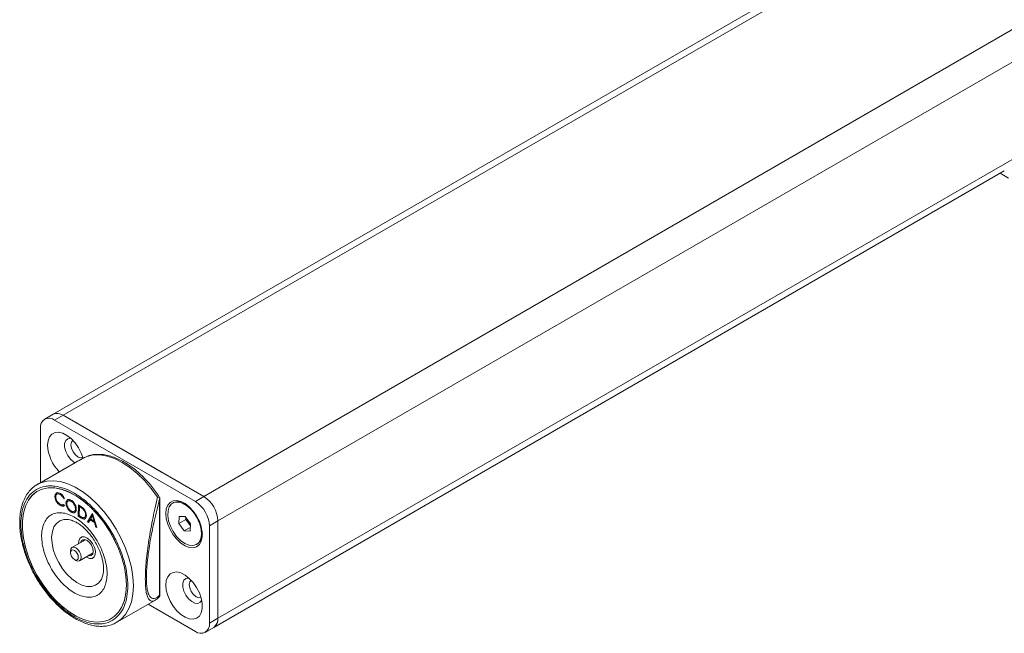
# Model space of a CAD drawing. Header units: millimetres. Extents: x -1479 to 29, y -206 to 677.
# Tile 5 of 7: x -470 to -222, y 111 to 265. Entities that reach past the tile are written whole.
import ezdxf

# ---------------------------------------------------------------- set-up
doc = ezdxf.new("R2010")
doc.units = ezdxf.units.MM

msp = doc.modelspace()

# ---------------------------------------------------------------- linework, layer by layer
at = {"color": 7, "linetype": 'Continuous', "lineweight": 15}
for p, q in [((-14.36, 424.17), (-461.26, 166.18)), ((-11.86, 423.92), (-458.76, 165.94)), ((23.49, 403.51), (-423.4, 145.53)), ((-420.9, 112.62), (-222.2, 227.32)), ((-221.17, 225.53), (-223.24, 226.72)), ((-461.26, 166.18), (-463.38, 164.96)), ((-458.76, 165.94), (-460.88, 164.71)), ((-423.4, 145.53), (-458.76, 165.94)), ((-448.15, 159.81), (-458.76, 165.94)), ((-425.52, 144.3), (-460.88, 164.71)), ((-464.41, 162.67), (-464.41, 149.02)), ((-448.15, 159.81), (-434.01, 151.65)), ((-455.67, 154.07), (-465.22, 148.56)), ((-455.42, 154.2), (-455.67, 154.07)), ((-452.79, 155.6), (-452.66, 155.64)), ((-423.4, 145.53), (-434.01, 151.65)), ((-465.22, 148.56), (-465.01, 148.67)), ((-460.82, 145.63), (-460.68, 146.19)), ((-460.75, 145.67), (-460.61, 146.23)), ((-460.45, 146.36), (-460.29, 146.48)), ((-459.4, 146.04), (-459.47, 145.99)), ((-460.75, 145.67), (-460.82, 145.63)), ((-460.47, 144.48), (-460.54, 144.44)), ((-458.63, 143.53), (-458.44, 143.25)), ((-458.39, 145.02), (-458.59, 144.97)), ((-458.52, 145.01), (-458.59, 144.97)), ((-458.4, 145.04), (-458.52, 145.01)), ((-458.03, 143.89), (-457.9, 144.45)), ((-457.96, 143.93), (-458.03, 143.89)), ((-457.96, 143.93), (-457.83, 144.49)), ((-457.64, 144.65), (-457.49, 144.78)), ((-456.63, 144.33), (-456.7, 144.29)), ((-434.47, 145.24), (-434.5, 144.83)), ((-434.5, 144.83), (-434.5, 120.68)), ((-434.47, 120.54), (-434.47, 145.25)), ((-431, 143.99), (-431.21, 143.86)), ((-425.52, 144.3), (-423.4, 145.53)), ((-459.46, 143.36), (-459.53, 143.32)), ((-456.7, 141.66), (-456.77, 141.62)), ((-455.58, 142.48), (-455.65, 142.44)), ((-454.96, 140.58), (-454.88, 143.39)), ((-454.89, 140.62), (-454.82, 143.35)), ((-454.88, 143.39), (-454.39, 143.09)), ((-454.67, 142.97), (-454.73, 140.74)), ((-454.6, 143.01), (-454.67, 142.97)), ((-454.5, 142.86), (-454.67, 142.97)), ((-454.43, 142.9), (-454.6, 143.01)), ((-454.43, 142.9), (-454.5, 142.86)), ((-453.67, 142.36), (-453.74, 142.32)), ((-452.62, 139.14), (-451.36, 141.23)), ((-452.55, 139.18), (-451.33, 141.21)), ((-451.36, 141.23), (-451.33, 141.21)), ((-451.33, 141.21), (-450.27, 137.7)), ((-456.72, 139.56), (-456.36, 139.45)), ((-454.89, 140.62), (-454.96, 140.58)), ((-454.2, 140.11), (-454.96, 140.58)), ((-454.13, 140.15), (-454.89, 140.62)), ((-454.73, 140.74), (-454.45, 140.56)), ((-454.13, 140.15), (-454.2, 140.11)), ((-453.05, 140.88), (-453.12, 140.84)), ((-452.55, 139.18), (-452.62, 139.14)), ((-452.38, 138.99), (-452.62, 139.14)), ((-452.34, 139.05), (-452.55, 139.18)), ((-451.97, 139.66), (-452.38, 138.99)), ((-451.9, 139.7), (-451.97, 139.66)), ((-450.85, 138.97), (-451.97, 139.66)), ((-450.78, 139.01), (-451.9, 139.7)), ((-451.37, 140.67), (-451.85, 139.88)), ((-451.85, 139.88), (-450.96, 139.33)), ((-451.3, 140.71), (-451.37, 140.67)), ((-450.96, 139.33), (-451.37, 140.67)), ((-450.89, 139.37), (-451.3, 140.71)), ((-450.89, 139.37), (-450.96, 139.33)), ((-450.78, 139.01), (-450.85, 138.97)), ((-450.51, 137.85), (-450.85, 138.97)), ((-450.44, 137.89), (-450.78, 139.01)), ((-429.56, 140.51), (-429.68, 138.7)), ((-427.91, 139.72), (-429.68, 138.7)), ((-429.68, 138.7), (-428.33, 136.86)), ((-428.09, 140.48), (-429.56, 140.51)), ((-426.74, 138.64), (-428.09, 140.48)), ((-427.88, 140.19), (-427.91, 139.72)), ((-427.91, 139.72), (-426.77, 138.16)), ((-426.86, 136.83), (-426.74, 138.64)), ((-419.87, 139.4), (-421.99, 138.18)), ((-419.87, 114.91), (-419.87, 139.4)), ((-419.87, 127.15), (-419.87, 139.4)), ((-450.44, 137.89), (-450.51, 137.85)), ((-450.27, 137.7), (-450.51, 137.85)), ((-450.3, 137.8), (-450.44, 137.89)), ((-426.8, 137.74), (-428.33, 136.86)), ((-428.33, 136.86), (-426.86, 136.83)), ((-421.99, 113.68), (-421.99, 138.18)), ((-453.09, 134.66), (-456.52, 132.68)), ((-456.92, 131.81), (-456.92, 131.4)), ((-454.62, 129.39), (-451.19, 131.37)), ((-425.21, 133.47), (-425, 133.59)), ((-455.93, 129.68), (-455.57, 129.48)), ((-419.87, 114.91), (-419.87, 127.15)), ((-445.22, 113.92), (-435.67, 119.43)), ((-435.63, 119.47), (-435.67, 119.43)), ((-434.5, 120.68), (-434.47, 120.54)), ((-437.34, 118.46), (-425.52, 111.64)), ((-421.99, 113.68), (-419.87, 114.91)), ((-423.02, 111.39), (-420.9, 112.62))]:
    msp.add_line(p, q, dxfattribs=at)
at = {"color": 8, "linetype": 'Continuous', "lineweight": 15}
for p, q in [((-202.43, 264.93), (-419.87, 139.4)), ((-202.43, 240.43), (-419.87, 114.91)), ((-452.79, 155.6), (-455.42, 154.2))]:
    msp.add_line(p, q, dxfattribs=at)
at = {"color": 7, "linetype": 'Continuous', "lineweight": 15, "flags": 128}
for points in [[(-462.64, 158.38), (-462.52, 159.54), (-462.16, 160.48), (-461.57, 161.17), (-460.79, 161.57), (-459.87, 161.65), (-458.85, 161.42), (-457.78, 160.87), (-456.73, 160.05), (-455.75, 159), (-454.89, 157.77), (-454.21, 156.43), (-453.74, 155.11)], [(-456.82, 160.14), (-456.92, 160.15), (-457.6, 160.02), (-458.1, 159.57), (-458.37, 158.83), (-458.37, 157.89), (-458.1, 156.85), (-457.6, 155.82), (-456.92, 154.91), (-456.13, 154.22), (-455.77, 154.01)], [(-456.3, 159.63), (-456.64, 159.21), (-456.78, 158.51), (-456.64, 157.65), (-456.26, 156.76), (-455.68, 155.99), (-455.01, 155.44), (-454.33, 155.21), (-453.8, 155.3)], [(-435.02, 145.35), (-436.6, 147.53), (-438.3, 149.53), (-440.11, 151.31), (-441.99, 152.84), (-443.91, 154.1), (-445.82, 155.05), (-447.7, 155.69), (-449.51, 156), (-451.22, 155.97), (-452.79, 155.6)], [(-442.85, 123.28), (-442.97, 125.45), (-443.35, 127.73), (-443.98, 130.07), (-444.83, 132.43), (-445.91, 134.75), (-447.17, 137), (-448.61, 139.13), (-450.19, 141.09), (-451.89, 142.86), (-453.66, 144.39), (-455.47, 145.66), (-457.29, 146.64), (-459.09, 147.31), (-460.83, 147.66), (-462.47, 147.69), (-463.98, 147.38), (-465.34, 146.75), (-466.51, 145.82), (-467.48, 144.59), (-468.22, 143.09), (-468.72, 141.36), (-468.98, 139.42), (-468.98, 137.31), (-468.72, 135.07), (-468.22, 132.76), (-467.48, 130.4), (-466.51, 128.06), (-465.34, 125.77), (-463.98, 123.57), (-462.47, 121.52), (-460.83, 119.65), (-459.09, 118), (-457.29, 116.59), (-455.47, 115.47), (-453.66, 114.64), (-451.89, 114.13), (-450.19, 113.94), (-448.61, 114.08), (-447.17, 114.55), (-445.91, 115.33), (-444.83, 116.42), (-443.98, 117.79), (-443.35, 119.41), (-442.97, 121.25), (-442.85, 123.28)], [(-455.5, 145.68), (-453.69, 144.42), (-451.92, 142.89), (-450.22, 141.13), (-448.64, 139.16), (-447.2, 137.04), (-445.93, 134.79), (-444.85, 132.47), (-443.99, 130.11), (-443.36, 127.77), (-442.98, 125.49), (-442.85, 123.31), (-442.97, 121.28), (-443.34, 119.44), (-443.96, 117.81), (-444.82, 116.44), (-445.89, 115.35), (-447.15, 114.56), (-448.59, 114.09), (-450.16, 113.94), (-451.85, 114.12), (-453.62, 114.63), (-455.44, 115.45), (-457.26, 116.57), (-459.06, 117.97), (-460.8, 119.62), (-462.44, 121.49), (-463.96, 123.54), (-465.32, 125.73), (-466.49, 128.02), (-467.46, 130.36), (-468.21, 132.72), (-468.72, 135.03), (-468.97, 137.27), (-468.98, 139.38), (-468.73, 141.32), (-468.23, 143.06), (-467.49, 144.56), (-466.53, 145.8), (-465.36, 146.74), (-464.01, 147.37), (-462.5, 147.68), (-460.86, 147.67), (-459.12, 147.32), (-457.33, 146.66), (-455.5, 145.68)], [(-432.95, 141.24), (-432.82, 142.39), (-432.46, 143.34), (-431.87, 144.03), (-431.09, 144.43), (-430.17, 144.51), (-429.15, 144.27), (-428.08, 143.73), (-427.03, 142.91), (-426.05, 141.86), (-425.2, 140.63), (-424.51, 139.29), (-424.03, 137.91), (-423.79, 136.57), (-423.79, 135.33), (-424.03, 134.28), (-424.51, 133.45), (-425.2, 132.9), (-426.05, 132.66), (-427.03, 132.74), (-428.08, 133.13), (-429.15, 133.82), (-430.17, 134.76), (-431.09, 135.91), (-431.87, 137.21), (-432.46, 138.57), (-432.82, 139.94), (-432.95, 141.24)], [(-424.39, 138.59), (-424.97, 139.96), (-425.75, 141.24), (-426.69, 142.36), (-427.72, 143.25), (-428.78, 143.85), (-429.81, 144.13), (-430.74, 144.06), (-431.5, 143.65), (-432.07, 142.93), (-432.38, 141.95), (-432.44, 140.75), (-432.23, 139.43), (-431.77, 138.06), (-431.08, 136.72), (-430.22, 135.51), (-429.22, 134.5), (-428.17, 133.74), (-427.11, 133.3), (-426.13, 133.2), (-425.27, 133.44), (-424.6, 134), (-424.16, 134.86), (-423.97, 135.96), (-424.05, 137.23), (-424.39, 138.59)], [(-455.28, 138.99), (-455.31, 138.97), (-455.41, 138.92)], [(-454.86, 133.64), (-454.82, 134.37), (-454.55, 135), (-454.06, 135.35), (-453.41, 135.37), (-452.68, 135.07)], [(-452.69, 134.47), (-453.31, 134.71), (-453.83, 134.63), (-454.19, 134.26), (-454.3, 133.96)], [(-453.59, 134.37), (-453.49, 134.67), (-453.46, 134.72)], [(-452.68, 135.07), (-451.96, 134.48), (-451.33, 133.67), (-450.87, 132.74), (-450.65, 131.8), (-450.67, 130.96), (-450.94, 130.33), (-451.44, 129.98), (-452.09, 129.96), (-452.81, 130.26), (-452.96, 130.35)], [(-452.4, 130.67), (-452.18, 130.62), (-451.66, 130.7), (-451.3, 131.07), (-451.16, 131.69), (-451.26, 132.45), (-451.58, 133.25), (-452.09, 133.96), (-452.69, 134.47)], [(-456.92, 131.81), (-456.82, 132.34), (-456.52, 132.68), (-456.09, 132.76), (-455.57, 132.58), (-455.06, 132.17), (-454.62, 131.58), (-454.33, 130.91), (-454.23, 130.26), (-454.33, 129.72), (-454.62, 129.39), (-455.06, 129.3), (-455.57, 129.48), (-455.57, 129.48)], [(-456.92, 131.4), (-456.84, 131.79), (-456.63, 132.04), (-456.31, 132.1), (-455.93, 131.97), (-455.55, 131.67), (-455.23, 131.23), (-455.01, 130.74), (-454.94, 130.26), (-455.01, 129.86), (-455.23, 129.62), (-455.55, 129.55), (-455.93, 129.68), (-456.31, 129.99), (-456.63, 130.42), (-456.84, 130.92), (-456.92, 131.4)], [(-451.32, 131.02), (-451.48, 131.03), (-451.69, 131.08)], [(-432.95, 123.27), (-432.82, 124.43), (-432.46, 125.37), (-431.87, 126.07), (-431.09, 126.46), (-430.17, 126.55), (-429.15, 126.31), (-428.08, 125.77), (-427.03, 124.95), (-426.05, 123.89), (-425.2, 122.66), (-424.51, 121.32), (-424.03, 119.94), (-423.79, 118.6), (-423.79, 117.37), (-424.03, 116.31), (-424.51, 115.49), (-425.2, 114.94), (-426.05, 114.7), (-427.03, 114.78), (-428.08, 115.17), (-429.15, 115.86), (-430.17, 116.8), (-431.09, 117.95), (-431.87, 119.24), (-432.46, 120.61), (-432.82, 121.98), (-432.95, 123.27)], [(-448.68, 126.12), (-448.73, 125.92), (-448.76, 125.77)], [(-427.12, 125.03), (-427.22, 125.04), (-427.91, 124.92), (-428.41, 124.46), (-428.67, 123.73), (-428.67, 122.78), (-428.41, 121.74), (-427.91, 120.71), (-427.22, 119.8), (-426.43, 119.12), (-425.62, 118.72), (-424.88, 118.67), (-424.28, 118.96), (-423.92, 119.48)], [(-426.6, 124.52), (-426.94, 124.1), (-427.08, 123.4), (-426.94, 122.54), (-426.56, 121.65), (-425.99, 120.88), (-425.31, 120.34), (-424.63, 120.1), (-424.1, 120.19)], [(-445.22, 113.92), (-445.39, 113.82), (-445.4, 113.82)]]:
    msp.add_lwpolyline(points, dxfattribs=at)
at = {"color": 8, "linetype": 'Continuous', "lineweight": 15, "flags": 128}
for points in [[(-465.01, 148.67), (-464.35, 148.98), (-462.83, 149.39), (-461.17, 149.49), (-459.41, 149.25), (-457.57, 148.7), (-455.69, 147.83), (-453.8, 146.67), (-451.94, 145.23), (-450.14, 143.54), (-448.42, 141.63), (-446.83, 139.54), (-445.39, 137.3), (-444.12, 134.95), (-443.05, 132.53), (-442.2, 130.1), (-441.58, 127.68), (-441.2, 125.32), (-441.08, 123.07)], [(-448.76, 125.77), (-449.14, 124.76), (-449.78, 123.85), (-450.62, 123.22), (-451.64, 122.91), (-452.79, 122.91), (-454.03, 123.25), (-455.31, 123.89), (-456.58, 124.81), (-457.79, 125.99), (-458.9, 127.37), (-459.86, 128.9), (-460.64, 130.53), (-461.21, 132.18), (-461.54, 133.8), (-461.63, 135.33), (-461.46, 136.7), (-461.05, 137.86), (-460.41, 138.77), (-459.56, 139.4), (-458.55, 139.71), (-457.4, 139.7), (-456.72, 139.56)], [(-441.08, 123.07), (-441.2, 120.97), (-441.58, 119.05), (-442.2, 117.34), (-443.05, 115.89), (-444.12, 114.71), (-445.22, 113.92)]]:
    msp.add_lwpolyline(points, dxfattribs=at)
at = {"color": 7, "linetype": 'Continuous', "lineweight": 15}
for centre, radius, start, end in [((-460.22, 163.89), 2.51, 54.3826, 114.3074), ((-462.26, 163.02), 2.18, 50.7967, 189.2141), ((-452.54, 158.88), 10.12, 182.8011, 224.8836), ((-429.77, 141.28), 2.97, 57.425, 114.4214), ((-429.66, 137.83), 7.68, 2.6055, 57.3945), ((-427.54, 139.05), 7.68, 2.6055, 57.3945), ((-426.84, 136.07), 3.09, 306.7497, 1.3931), ((-422.24, 114.6), 2.4, 304.0575, 7.2549), ((-422.32, 114.64), 2.46, 305.0143, 6.2981), ((-424.14, 113.33), 2.18, 230.7966, 9.2142)]:
    msp.add_arc(centre, radius, start, end, dxfattribs=at)
for points, knots in [([(-434.51, 145.29), (-434.64, 145.5), (-434.95, 146.01), (-435.63, 146.95), (-436.53, 148.13), (-437.66, 149.44), (-438.89, 150.71), (-440.22, 151.92), (-441.62, 153.02), (-443.07, 153.98), (-444.55, 154.79), (-446.04, 155.42), (-447.54, 155.86), (-449.02, 156.11), (-450.47, 156.13), (-451.63, 155.99), (-452.26, 155.76), (-452.46, 155.69)], [0, 0, 0, 0, 0.028011, 0.066796, 0.130902, 0.196957, 0.267299, 0.340113, 0.414698, 0.49053, 0.567293, 0.644823, 0.723051, 0.802044, 0.882024, 0.963452, 1, 1, 1, 1]), ([(-453.26, 155.35), (-453.48, 155.25), (-454.26, 154.87), (-455.02, 154.44), (-455.57, 154.12)], [0, 0, 0, 0, 0.276178, 1, 1, 1, 1]), ([(-464.97, 148.66), (-465.26, 148.5), (-466.01, 148.11), (-467.01, 147.18), (-467.95, 145.95), (-468.68, 144.55), (-469.21, 142.98), (-469.54, 141.27), (-469.68, 139.45), (-469.63, 137.53), (-469.4, 135.57), (-469, 133.6), (-468.45, 131.66), (-467.85, 129.94), (-467.21, 128.43), (-466.51, 126.91), (-465.92, 125.86), (-465.59, 125.25)], [0, 0, 0, 0, 0.04909, 0.128135, 0.200995, 0.274237, 0.347583, 0.420754, 0.493555, 0.56577, 0.637161, 0.707184, 0.774418, 0.83922, 0.885857, 0.93363, 1, 1, 1, 1]), ([(-442.49, 123.07), (-442.54, 122.15), (-442.63, 120.25), (-443.37, 117.79), (-444.61, 115.73), (-446.36, 114.26), (-448.16, 113.61), (-449.74, 113.46), (-451.35, 113.54), (-453.42, 114.05), (-455.93, 115.23), (-458.43, 116.94), (-460.94, 119.22), (-463.35, 122.05), (-465.5, 125.3), (-466.95, 128.22), (-467.88, 130.58), (-468.61, 132.87), (-469.21, 135.6), (-469.44, 138.63), (-469.21, 141.39), (-468.49, 143.87), (-467.24, 145.93), (-465.5, 147.4), (-463.7, 148.05), (-462.12, 148.2), (-460.5, 148.12), (-458.43, 147.61), (-455.93, 146.43), (-453.42, 144.72), (-450.92, 142.44), (-448.51, 139.61), (-446.36, 136.35), (-444.9, 133.44), (-443.98, 131.08), (-443.25, 128.79), (-442.63, 126.04), (-442.54, 124.04), (-442.49, 123.07)], [0, 0, 0, 0, 0.029124, 0.0599929, 0.092145, 0.1249792, 0.1578137, 0.173908, 0.1900071, 0.2208757, 0.25, 0.2791241, 0.3099929, 0.342145, 0.3749794, 0.4078136, 0.4239082, 0.440007, 0.4708759, 0.4999999, 0.5291242, 0.5599928, 0.5921449, 0.6249793, 0.6578137, 0.6739082, 0.690007, 0.7208758, 0.7499999, 0.7791242, 0.8099928, 0.8421448, 0.8749793, 0.9078137, 0.9239082, 0.9400071, 0.9708757, 1, 1, 1, 1]), ([(-459.47, 145.99), (-459.63, 146.07), (-459.95, 146.22), (-460.32, 146.15), (-460.56, 145.88), (-460.59, 145.61), (-460.6, 145.48)], [0, 0, 0, 0, 0.27986, 0.559523, 0.779688, 1, 1, 1, 1]), ([(-460.52, 146.32), (-460.45, 146.38), (-460.3, 146.53), (-459.9, 146.51), (-459.6, 146.35), (-459.45, 146.27)], [0, 0, 0, 0, 0.263044, 0.63124, 1, 1, 1, 1]), ([(-459.4, 146.04), (-459.56, 146.11), (-459.87, 146.26), (-460.2, 146.23), (-460.29, 146.1), (-460.31, 146.07)], [0, 0, 0, 0, 0.452344, 0.904372, 1, 1, 1, 1]), ([(-459.45, 146.27), (-459.21, 146.1), (-458.79, 145.78), (-458.51, 145.26), (-458.39, 145.02)], [0, 0, 0, 0, 0.5595122, 1, 1, 1, 1]), ([(-458.52, 145.01), (-458.65, 145.25), (-458.9, 145.68), (-459.25, 145.93), (-459.4, 146.04)], [0, 0, 0, 0, 0.5584277, 1, 1, 1, 1]), ([(-460.54, 144.44), (-460.64, 144.67), (-460.81, 145.09), (-460.82, 145.46), (-460.82, 145.63)], [0, 0, 0, 0, 0.5590317, 1, 1, 1, 1]), ([(-460.47, 144.48), (-460.56, 144.71), (-460.74, 145.13), (-460.75, 145.51), (-460.75, 145.67)], [0, 0, 0, 0, 0.5590317, 1, 1, 1, 1]), ([(-460.6, 145.48), (-460.59, 145.28), (-460.56, 144.9), (-460.26, 144.31), (-459.9, 143.87), (-459.65, 143.69), (-459.52, 143.61)], [0, 0, 0, 0, 0.279442, 0.558928, 0.779282, 1, 1, 1, 1]), ([(-459.53, 143.32), (-459.75, 143.47), (-460.14, 143.75), (-460.42, 144.23), (-460.54, 144.44)], [0, 0, 0, 0, 0.5598, 1, 1, 1, 1]), ([(-459.46, 143.36), (-459.68, 143.51), (-460.07, 143.79), (-460.35, 144.27), (-460.47, 144.48)], [0, 0, 0, 0, 0.5598, 1, 1, 1, 1]), ([(-459.52, 143.61), (-459.33, 143.52), (-458.99, 143.35), (-458.74, 143.48), (-458.63, 143.53)], [0, 0, 0, 0, 0.558769, 1, 1, 1, 1]), ([(-458.59, 144.97), (-458.73, 145.21), (-458.97, 145.64), (-459.32, 145.89), (-459.47, 145.99)], [0, 0, 0, 0, 0.5584277, 1, 1, 1, 1]), ([(-456.77, 141.62), (-456.96, 141.76), (-457.34, 142.05), (-457.76, 142.71), (-458.01, 143.35), (-458.02, 143.71), (-458.03, 143.89)], [0, 0, 0, 0, 0.279664, 0.559352, 0.779636, 1, 1, 1, 1]), ([(-456.7, 141.66), (-456.89, 141.8), (-457.27, 142.09), (-457.69, 142.75), (-457.94, 143.39), (-457.95, 143.75), (-457.96, 143.93)], [0, 0, 0, 0, 0.279664, 0.559352, 0.779636, 1, 1, 1, 1]), ([(-456.7, 144.29), (-456.86, 144.37), (-457.17, 144.51), (-457.54, 144.42), (-457.77, 144.15), (-457.8, 143.89), (-457.81, 143.75)], [0, 0, 0, 0, 0.279626, 0.559353, 0.779627, 1, 1, 1, 1]), ([(-457.81, 143.75), (-457.8, 143.56), (-457.77, 143.19), (-457.48, 142.62), (-457.14, 142.17), (-456.89, 142), (-456.77, 141.91)], [0, 0, 0, 0, 0.279414, 0.559077, 0.779479, 1, 1, 1, 1]), ([(-457.71, 144.61), (-457.66, 144.66), (-457.52, 144.81), (-457.15, 144.81), (-456.85, 144.66), (-456.71, 144.59)], [0, 0, 0, 0, 0.232413, 0.616234, 1, 1, 1, 1]), ([(-456.63, 144.33), (-456.79, 144.4), (-457.1, 144.54), (-457.41, 144.5), (-457.5, 144.38), (-457.52, 144.36)], [0, 0, 0, 0, 0.460067, 0.920302, 1, 1, 1, 1]), ([(-456.71, 144.59), (-456.51, 144.44), (-456.13, 144.16), (-455.7, 143.5), (-455.46, 142.84), (-455.44, 142.48), (-455.43, 142.3)], [0, 0, 0, 0, 0.279766, 0.559354, 0.779564, 1, 1, 1, 1]), ([(-455.65, 142.44), (-455.67, 142.63), (-455.7, 143.01), (-455.99, 143.58), (-456.34, 144.02), (-456.58, 144.2), (-456.7, 144.29)], [0, 0, 0, 0, 0.279468, 0.558862, 0.779514, 1, 1, 1, 1]), ([(-455.58, 142.48), (-455.6, 142.67), (-455.63, 143.05), (-455.91, 143.62), (-456.26, 144.07), (-456.51, 144.24), (-456.63, 144.33)], [0, 0, 0, 0, 0.279468, 0.558862, 0.779514, 1, 1, 1, 1]), ([(-438.09, 124.8), (-438.08, 125.42), (-438.06, 126.69), (-437.9, 128.91), (-437.65, 131.34), (-437.29, 133.96), (-436.84, 136.74), (-436.3, 139.57), (-435.69, 142.49), (-435.25, 144.37), (-435.02, 145.35)], [0, 0, 0, 0, 0.099937, 0.203225, 0.313933, 0.434037, 0.561109, 0.701245, 0.843327, 1, 1, 1, 1]), ([(-434.5, 120.68), (-434.74, 120.48), (-435.22, 120.09), (-435.88, 119.85), (-436.46, 119.92), (-436.95, 120.32), (-437.34, 121.04), (-437.62, 122.08), (-437.79, 123.41), (-437.85, 125.02), (-437.79, 126.89), (-437.62, 129), (-437.34, 131.33), (-436.95, 133.85), (-436.46, 136.52), (-435.88, 139.27), (-435.22, 142.08), (-434.74, 143.89), (-434.5, 144.83)], [0, 0, 0, 0, 0.0779831, 0.151097, 0.2208318, 0.2852681, 0.3447445, 0.3999631, 0.4507776, 0.4999997, 0.5492097, 0.6000363, 0.655243, 0.7147319, 0.779155, 0.8489026, 0.9220097, 1, 1, 1, 1]), ([(-435.02, 145.35), (-434.9, 145.34), (-434.67, 145.33), (-434.53, 145.27), (-434.47, 145.24)], [0, 0, 0, 0, 0.500562, 1, 1, 1, 1]), ([(-455.66, 140.16), (-455.16, 139.83), (-454.13, 139.13), (-452.61, 137.67), (-451.16, 135.9), (-449.88, 133.88), (-448.86, 131.73), (-448.14, 129.59), (-447.75, 127.58), (-447.66, 125.75), (-447.85, 124.09), (-448.34, 122.62), (-449.15, 121.42), (-450.26, 120.58), (-451.61, 120.18), (-453.11, 120.21), (-454.66, 120.66), (-456.2, 121.44), (-457.73, 122.54), (-459.24, 123.98), (-460.69, 125.76), (-461.97, 127.78), (-463, 129.93), (-463.71, 132.07), (-464.1, 134.08), (-464.19, 135.91), (-464, 137.56), (-463.51, 139.03), (-462.7, 140.24), (-461.59, 141.07), (-460.24, 141.48), (-458.74, 141.44), (-457.2, 141.01), (-456.16, 140.44), (-455.66, 140.16)], [0, 0, 0, 0, 0.029129, 0.060003, 0.09216, 0.125, 0.15784, 0.189997, 0.220871, 0.25, 0.279129, 0.310003, 0.34216, 0.375, 0.40784, 0.439997, 0.470871, 0.5, 0.529129, 0.560003, 0.59216, 0.625, 0.65784, 0.689997, 0.720871, 0.75, 0.779129, 0.810003, 0.84216, 0.875, 0.90784, 0.939997, 0.970871, 1, 1, 1, 1]), ([(-458.44, 143.25), (-458.52, 143.19), (-458.68, 143.09), (-459.05, 143.08), (-459.35, 143.23), (-459.53, 143.32)], [0, 0, 0, 0, 0.280409, 0.560791, 1, 1, 1, 1]), ([(-458.37, 143.29), (-458.45, 143.23), (-458.61, 143.13), (-458.98, 143.12), (-459.28, 143.27), (-459.46, 143.36)], [0, 0, 0, 0, 0.280409, 0.560791, 1, 1, 1, 1]), ([(-456.77, 141.91), (-456.61, 141.84), (-456.3, 141.69), (-455.93, 141.77), (-455.7, 142.04), (-455.67, 142.31), (-455.65, 142.44)], [0, 0, 0, 0, 0.279831, 0.559393, 0.779656, 1, 1, 1, 1]), ([(-455.43, 142.3), (-455.46, 142.1), (-455.52, 141.69), (-455.88, 141.42), (-456.32, 141.39), (-456.62, 141.54), (-456.77, 141.62)], [0, 0, 0, 0, 0.2796308, 0.5593392, 0.7795937, 1, 1, 1, 1]), ([(-455.84, 141.51), (-455.84, 141.5), (-455.95, 141.41), (-456.26, 141.44), (-456.55, 141.59), (-456.7, 141.66)], [0, 0, 0, 0, 0.042183, 0.520926, 1, 1, 1, 1]), ([(-455.98, 141.83), (-455.94, 141.84), (-455.79, 141.85), (-455.63, 142.09), (-455.6, 142.35), (-455.58, 142.48)], [0, 0, 0, 0, 0.177683, 0.588766, 1, 1, 1, 1]), ([(-453.74, 142.32), (-453.88, 142.43), (-454.13, 142.64), (-454.38, 142.79), (-454.5, 142.86)], [0, 0, 0, 0, 0.55954, 1, 1, 1, 1]), ([(-453.67, 142.36), (-453.81, 142.47), (-454.06, 142.68), (-454.31, 142.83), (-454.43, 142.9)], [0, 0, 0, 0, 0.55954, 1, 1, 1, 1]), ([(-454.39, 143.09), (-454.24, 143), (-453.97, 142.83), (-453.72, 142.6), (-453.6, 142.5)], [0, 0, 0, 0, 0.560452, 1, 1, 1, 1]), ([(-453.12, 140.84), (-453.12, 140.98), (-453.13, 141.25), (-453.27, 141.68), (-453.49, 142.05), (-453.65, 142.23), (-453.74, 142.32)], [0, 0, 0, 0, 0.280181, 0.559762, 0.779797, 1, 1, 1, 1]), ([(-453.05, 140.88), (-453.05, 141.02), (-453.06, 141.29), (-453.2, 141.72), (-453.42, 142.09), (-453.58, 142.27), (-453.67, 142.36)], [0, 0, 0, 0, 0.280181, 0.559762, 0.779797, 1, 1, 1, 1]), ([(-453.6, 142.5), (-453.48, 142.36), (-453.23, 142.06), (-452.94, 141.4), (-452.91, 140.97), (-452.9, 140.71)], [0, 0, 0, 0, 0.280272, 0.560718, 1, 1, 1, 1]), ([(-456.65, 139.53), (-456.46, 139.47), (-456.06, 139.36), (-455.56, 139.08), (-455.3, 138.94)], [0, 0, 0, 0, 0.477935, 1, 1, 1, 1]), ([(-455.3, 138.94), (-455.28, 138.93), (-454.98, 138.78), (-454.36, 138.33), (-453.47, 137.6), (-452.67, 136.78), (-451.98, 135.97), (-451.29, 135.05), (-450.85, 134.34), (-450.59, 133.91)], [0, 0, 0, 0, 0.015946, 0.194024, 0.368372, 0.545785, 0.676038, 0.803182, 1, 1, 1, 1]), ([(-454.45, 140.56), (-454.32, 140.48), (-454.08, 140.33), (-453.84, 140.24), (-453.74, 140.2)], [0, 0, 0, 0, 0.560429, 1, 1, 1, 1]), ([(-452.9, 140.71), (-452.92, 140.51), (-452.97, 140.11), (-453.3, 139.8), (-453.76, 139.86), (-454.05, 140.03), (-454.2, 140.11)], [0, 0, 0, 0, 0.28012, 0.559245, 0.778833, 1, 1, 1, 1]), ([(-453.27, 139.91), (-453.28, 139.9), (-453.37, 139.82), (-453.7, 139.92), (-453.98, 140.08), (-454.13, 140.15)], [0, 0, 0, 0, 0.0269927, 0.5117541, 1, 1, 1, 1]), ([(-453.74, 140.2), (-453.64, 140.19), (-453.44, 140.16), (-453.18, 140.37), (-453.14, 140.66), (-453.12, 140.84)], [0, 0, 0, 0, 0.280535, 0.561016, 1, 1, 1, 1]), ([(-453.41, 140.24), (-453.4, 140.24), (-453.3, 140.24), (-453.12, 140.42), (-453.07, 140.71), (-453.05, 140.88)], [0, 0, 0, 0, 0.030156, 0.408247, 1, 1, 1, 1]), ([(-450.59, 133.91), (-450.32, 133.42), (-449.95, 132.73), (-449.5, 131.68), (-449.18, 130.79), (-448.89, 129.77), (-448.68, 128.75), (-448.58, 127.77), (-448.58, 126.9), (-448.65, 126.24), (-448.73, 125.94), (-448.76, 125.84)], [0, 0, 0, 0, 0.165505, 0.233035, 0.34369, 0.456452, 0.574839, 0.695292, 0.816504, 0.937974, 1, 1, 1, 1]), ([(-465.59, 125.25), (-465.14, 124.52), (-464.52, 123.49), (-463.5, 122.05), (-462.6, 120.88), (-461.47, 119.57), (-460.23, 118.29), (-458.9, 117.09), (-457.51, 115.99), (-456.06, 115.03), (-454.58, 114.22), (-453.08, 113.59), (-451.59, 113.14), (-450.11, 112.9), (-448.65, 112.87), (-447.24, 113.08), (-446.15, 113.4), (-445.59, 113.74), (-445.43, 113.84)], [0, 0, 0, 0, 0.083695, 0.117499, 0.173371, 0.230944, 0.292253, 0.355715, 0.420722, 0.486815, 0.553721, 0.621294, 0.689476, 0.758323, 0.828033, 0.899004, 0.971969, 1, 1, 1, 1]), ([(-435.66, 119.44), (-435.48, 119.55), (-435.17, 119.75), (-434.85, 120.05), (-434.71, 120.17)], [0, 0, 0, 0, 0.568952, 1, 1, 1, 1]), ([(-434.71, 120.17), (-434.7, 120.18), (-434.59, 120.26), (-434.53, 120.4), (-434.47, 120.54)], [0, 0, 0, 0, 0.052304, 1, 1, 1, 1])]:
    msp.add_open_spline(points, degree=3, knots=knots, dxfattribs=at)
at = {"color": 8, "linetype": 'Continuous', "lineweight": 15}
msp.add_open_spline([(-435.67, 119.43), (-435.69, 119.43), (-435.9, 119.25), (-436.3, 119.18), (-436.84, 119.28), (-437.29, 119.74), (-437.65, 120.53), (-437.9, 121.65), (-438.06, 123.05), (-438.08, 124.22), (-438.09, 124.8)], degree=3, knots=[0, 0, 0, 0, 0.009599, 0.176459, 0.341033, 0.490268, 0.631318, 0.761335, 0.882634, 1, 1, 1, 1], dxfattribs=at)

doc.saveas('drawing.dxf')
